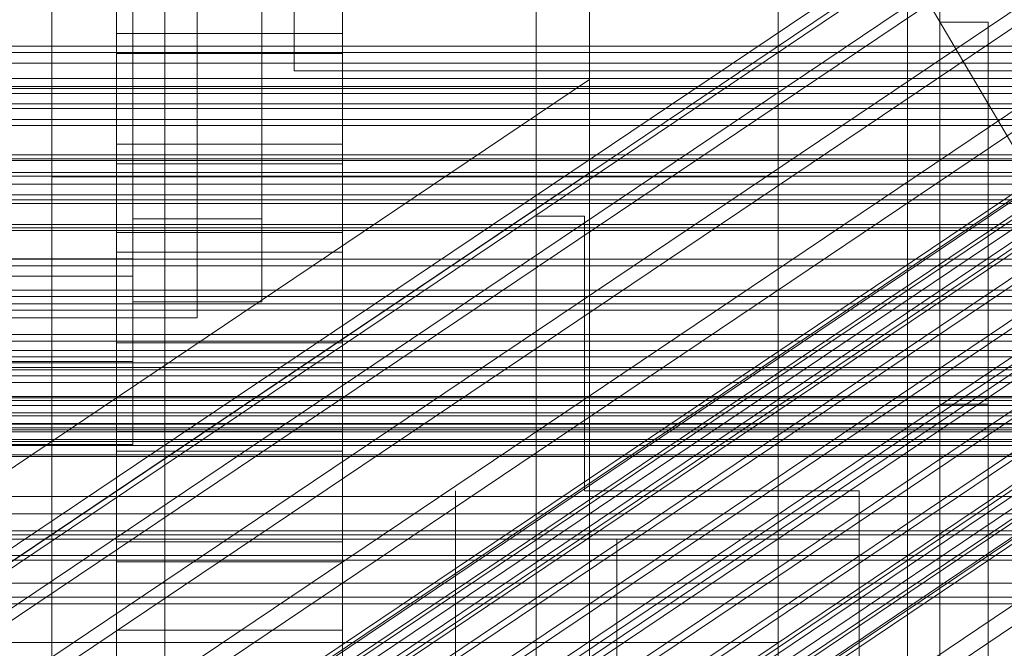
# Model space of a CAD drawing. Header units: millimetres. Extents: x -2233 to 65662, y -50530 to 6847.
# Tile 103 of 256: x 193 to 254, y -34716 to -34677. Entities that reach past the tile are written whole.
import ezdxf

# ---------------------------------------------------------------- set-up
doc = ezdxf.new("R2010")
doc.units = ezdxf.units.MM
for name, color, linetype, lineweight in [('COTAS_O', 1, 'Continuous', 0), ('COTAS_P', 1, 'Continuous', 0), ('frontal_briquetadora', 7, 'Continuous', 0), ('frontal_C01', 7, 'Continuous', 0), ('frontal_C02', 7, 'Continuous', 0), ('frontal_C03', 7, 'Continuous', 0), ('frontal_C04', 7, 'Continuous', 0), ('frontal_C05', 7, 'Continuous', 0), ('frontal_C05-C03', 7, 'Continuous', 0), ('frontal_mezcladora', 7, 'Continuous', 0), ('frontal_secador', 7, 'Continuous', 0)]:
    doc.layers.add(name, color=color, linetype=linetype, lineweight=lineweight)
doc.dimstyles.new('R19_100', dxfattribs={"dimtxt": 250, "dimasz": 150, "dimexe": 150, "dimexo": 80, "dimgap": 100, "dimtad": 1, "dimtih": 1, "dimtoh": 1, "dimdsep": 46, "dimcen": 0.09, "dimadec": 0, "dimazin": 0, "dimtfac": 1, "dimtdec": 4, "dimtofl": 0, "dimtmove": 0, "dimatfit": 3, "dimfxl": 1, "dimtolj": 1, "dimtzin": 0, "dimarcsym": 0})

# ---------------------------------------------------------------- blocks, each defined once
blk = doc.blocks.new('DIM_R32_40')
at = {"layer": 'COTAS_P'}
for p, q in [((-150, -32200), (550, -32200)), ((550, -32200), (505, -32350)), ((550, -34800), (550, -32200)), ((550, -32200), (595, -32350)), ((550, -34800), (505, -34650)), ((550, -34800), (595, -34650)), ((-150, -34800), (550, -34800))]:
    blk.add_line(p, q, dxfattribs=at)
blk.add_text('2600 P', height=250, rotation=90, dxfattribs=at).set_placement((450, -33500))
blk = doc.blocks.new('DIM_R32_43')
at = {"layer": 'COTAS_O'}
for p, q in [((-650, -34200), (-500, -34155)), ((650, -34200), (500, -34155)), ((-650, -34900), (-650, -34200)), ((-650, -34200), (650, -34200)), ((-650, -34200), (-500, -34245)), ((650, -34200), (500, -34245)), ((650, -34900), (650, -34200))]:
    blk.add_line(p, q, dxfattribs=at)
blk.add_text('1300 O', height=250, dxfattribs=at).set_placement((0, -34100))

msp = doc.modelspace()

# ---------------------------------------------------------------- linework, layer by layer
at = {"layer": 'frontal_briquetadora'}
for p, q in [((210, -34680), (210, -33820)), ((210, -34680), (210, -34260)), ((210, -34680), (210, -34305)), ((210, -34471), (210, -34680)), ((200, -34698), (200, -34478.149)), ((200, -34483.291), (200, -34703.142)), ((200, -34691.652), (200, -34483.291)), ((200, -34489.719), (200, -34698.08)), ((200, -34692.717), (200, -34489.719)), ((200, -34492.29), (200, -34695.288)), ((200, -34492.29), (200, -34689.16)), ((204, -34695.288), (204, -34492.29)), ((208, -34689.16), (208, -34492.29)), ((210, -34496), (210, -34680)), ((200, -34694.302), (200, -34497.432)), ((208, -34497.432), (208, -34694.302)), ((200, -34695.288), (200, -34674)), ((204, -34674), (204, -34695.288)), ((210, -34680), (416.55, -34680)), ((210, -34680), (430, -34680)), ((200, -34689.16), (200, -34694.302)), ((208, -34689.16), (200, -34689.16)), ((208, -34694.302), (208, -34689.16)), ((-160, -34691.652), (200, -34691.652)), ((200, -34698.08), (200, -34691.652)), ((-160, -34692.717), (200, -34692.717)), ((200, -34695.288), (200, -34692.717)), ((208, -34694.302), (200, -34694.302)), ((200, -34695.288), (-160, -34695.288)), ((204, -34695.288), (200, -34695.288)), ((-160, -34698), (200, -34698)), ((200, -34703.142), (200, -34698)), ((200, -34698.08), (-160, -34698.08)), ((200, -34703.142), (-160, -34703.142))]:
    msp.add_line(p, q, dxfattribs=at)
at = {"layer": 'frontal_C01'}
for p, q in [((250, -35948.128), (250, -33252.594)), ((250, -33257.389), (250, -35952.922)), ((228.298, -34680.553), (228.298, -34405.548)), ((228.298, -34411.307), (228.298, -34686.312)), ((413.642, -34953.889), (153.642, -34513.889)), ((146.872, -34740.204), (331.181, -34616.335)), ((148.32, -34740.469), (332.629, -34616.599)), ((146.383, -34741.38), (330.692, -34617.511)), ((150.629, -34742.155), (334.938, -34618.286)), ((141.045, -34764.174), (354.844, -34620.486)), ((141.218, -34763.758), (355.017, -34620.069)), ((141.731, -34763.851), (355.53, -34620.163)), ((146.887, -34743.915), (331.197, -34620.046)), ((142.549, -34764.449), (356.348, -34620.76)), ((141.224, -34765.072), (355.022, -34621.384)), ((153.641, -34745.149), (337.95, -34621.28)), ((143.617, -34765.51), (357.415, -34621.821)), ((141.742, -34766.392), (355.541, -34622.703)), ((144.861, -34766.961), (358.659, -34623.273)), ((148.35, -34747.638), (332.659, -34623.769)), ((142.565, -34768.041), (356.363, -34624.353)), ((359.995, -34625.016), (146.196, -34768.705)), ((157.152, -34749.246), (341.461, -34625.376)), ((143.635, -34769.909), (357.434, -34626.221)), ((147.533, -34770.621), (361.332, -34626.933)), ((144.881, -34771.869), (358.68, -34628.18)), ((150.672, -34752.294), (334.981, -34628.425)), ((148.779, -34772.58), (362.578, -34628.892)), ((146.218, -34773.785), (360.017, -34630.097)), ((345.231, -34630.297), (160.922, -34754.166)), ((149.85, -34774.449), (363.648, -34630.76)), ((147.554, -34775.529), (361.352, -34631.84)), ((150.672, -34776.098), (364.471, -34632.41)), ((148.798, -34776.98), (362.596, -34633.292)), ((151.191, -34777.417), (364.989, -34633.729)), ((153.694, -34757.566), (338.003, -34633.697)), ((149.865, -34778.041), (363.664, -34634.353)), ((150.683, -34778.639), (364.482, -34634.95)), ((151.196, -34778.732), (364.995, -34635.044)), ((151.369, -34778.316), (365.168, -34634.627)), ((164.693, -34759.575), (349.002, -34635.706)), ((157.211, -34763.095), (341.52, -34639.226)), ((168.21, -34765.104), (352.519, -34641.235)), ((160.982, -34768.505), (345.291, -34644.635)), ((171.232, -34770.377), (355.541, -34646.507)), ((164.752, -34773.425), (349.061, -34649.556)), ((228.298, -34680.553), (130, -34746.617)), ((228.298, -34955.558), (228.298, -34680.553)), ((228.298, -34680.553), (228.298, -34686.312)), ((-311.15, -34680.969), (311.15, -34680.969)), ((-311.15, -34682.04), (311.15, -34682.04)), ((-440, -34685.204), (440, -34685.204)), ((-440, -34685.454), (440, -34685.454)), ((-440, -34685.567), (440, -34685.567)), ((-440, -34686.3), (440, -34686.3)), ((130, -34752.376), (228.298, -34686.312)), ((228.298, -34686.312), (228.298, -34961.317)), ((-440, -34686.519), (440, -34686.519)), ((311.15, -34687.032), (-311.15, -34687.032)), ((-440, -34687.684), (440, -34687.684)), ((-440, -34687.994), (440, -34687.994)), ((-311.15, -34688.226), (311.15, -34688.226)), ((-440, -34689.513), (440, -34689.513)), ((-440, -34689.892), (440, -34689.892)), ((440, -34691.661), (-440, -34691.661)), ((-440, -34692.084), (440, -34692.084)), ((-311.15, -34693.583), (311.15, -34693.583)), ((-440, -34693.982), (440, -34693.982)), ((-440, -34694.42), (440, -34694.42)), ((-311.15, -34694.819), (311.15, -34694.819)), ((-440, -34696.318), (440, -34696.318)), ((-440, -34696.741), (440, -34696.741)), ((-440, -34698.51), (440, -34698.51)), ((-440, -34698.89), (440, -34698.89)), ((-440, -34700.408), (440, -34700.408)), ((-311.15, -34700.176), (311.15, -34700.176)), ((-440, -34700.718), (440, -34700.718)), ((-311.15, -34701.37), (311.15, -34701.37)), ((-440, -34701.884), (440, -34701.884)), ((-440, -34702.103), (440, -34702.103)), ((-440, -34702.835), (440, -34702.835)), ((-440, -34702.949), (440, -34702.949)), ((-440, -34703.198), (440, -34703.198)), ((-311.15, -34706.362), (311.15, -34706.362)), ((-311.15, -34707.433), (311.15, -34707.433)), ((-311.15, -34711.719), (311.15, -34711.719)), ((-311.15, -34712.594), (311.15, -34712.594))]:
    msp.add_line(p, q, dxfattribs=at)
at = {"layer": 'frontal_C02'}
for p, q in [((250, -35767.183), (250, -32921.727)), ((250, -32926.497), (250, -35771.953)), ((228.298, -34746.19), (228.298, -34455.696)), ((228.298, -34461.426), (228.298, -34751.921))]:
    msp.add_line(p, q, dxfattribs=at)
at = {"layer": 'frontal_C03'}
for p, q in [((1250, -34678.487), (-1250, -34678.487)), ((1250, -34678.873), (-1250, -34678.873)), ((1250, -34679.539), (-1250, -34679.539)), ((-1250, -34680.472), (1250, -34680.472)), ((1250, -34681.413), (-1250, -34681.413)), ((1250, -34682.346), (-1250, -34682.346)), ((1250, -34683.012), (-1250, -34683.012)), ((1250, -34683.398), (-1250, -34683.398)), ((1250, -34697.321), (-1250, -34697.321)), ((1250, -34697.707), (-1250, -34697.707)), ((1250, -34698.373), (-1250, -34698.373)), ((-1250, -34699.306), (1250, -34699.306)), ((1250, -34700.247), (-1250, -34700.247)), ((1250, -34701.18), (-1250, -34701.18)), ((1250, -34701.845), (-1250, -34701.845)), ((1250, -34702.232), (-1250, -34702.232)), ((1250, -34703.786), (-1250, -34703.786)), ((1250, -34703.871), (-1250, -34703.871)), ((1250, -34708.484), (-1250, -34708.484)), ((1250, -34708.729), (-1250, -34708.729))]:
    msp.add_line(p, q, dxfattribs=at)
at = {"layer": 'frontal_C04'}
for p, q in [((225, -34411.606), (225, -35487.488)), ((225, -34417.244), (225, -35493.126)), ((225, -35516.618), (225, -34440.737)), ((250, -34440.737), (250, -35516.618)), ((225, -34558.198), (225, -35634.08)), ((225, -34563.836), (225, -35639.718)), ((225, -34605.183), (225, -35681.065)), ((250, -34605.183), (250, -35681.065)), ((199, -34641.989), (199, -34677.698)), ((213, -34677.698), (213, -34641.989)), ((199, -34684.538), (199, -34648.83)), ((213, -34648.83), (213, -34684.538)), ((199, -34654.302), (199, -34690.01)), ((213, -34690.01), (213, -34654.302)), ((199, -34696.851), (199, -34661.143)), ((213, -34661.143), (213, -34696.851)), ((199, -34666.615), (199, -34702.323)), ((213, -34702.323), (213, -34666.615)), ((202, -35988), (202, -34670.697)), ((248, -35988), (248, -34670.697)), ((199, -34709.164), (199, -34673.455)), ((213, -34673.455), (213, -34709.164)), ((199, -34677.698), (213, -34677.698)), ((199, -34677.698), (199, -34684.538)), ((213, -34677.698), (213, -34684.538)), ((213, -34678.928), (199, -34678.928)), ((199, -34678.928), (199, -34714.636)), ((199, -34685.768), (199, -34678.928)), ((213, -34714.636), (213, -34678.928)), ((213, -34678.928), (213, -34685.768)), ((213, -34684.538), (199, -34684.538)), ((199, -34685.768), (213, -34685.768)), ((199, -34721.476), (199, -34685.768)), ((213, -34685.768), (213, -34721.476)), ((199, -34690.01), (213, -34690.01)), ((199, -34690.01), (199, -34696.851)), ((213, -34690.01), (213, -34696.851)), ((213, -34691.24), (199, -34691.24)), ((199, -34691.24), (199, -34726.949)), ((199, -34698.081), (199, -34691.24)), ((213, -34726.949), (213, -34691.24)), ((213, -34691.24), (213, -34698.081)), ((213, -34696.851), (199, -34696.851)), ((199, -34698.081), (213, -34698.081)), ((199, -34733.789), (199, -34698.081)), ((213, -34698.081), (213, -34733.789)), ((199, -34702.323), (213, -34702.323)), ((199, -34702.323), (199, -34709.164)), ((213, -34702.323), (213, -34709.164)), ((213, -34703.553), (199, -34703.553)), ((199, -34703.553), (199, -34739.261)), ((199, -34710.393), (199, -34703.553)), ((213, -34739.261), (213, -34703.553)), ((213, -34703.553), (213, -34710.393)), ((213, -34709.164), (199, -34709.164)), ((199, -34710.393), (213, -34710.393)), ((199, -34746.102), (199, -34710.393)), ((213, -34710.393), (213, -34746.102)), ((199, -34714.636), (213, -34714.636)), ((199, -34714.636), (199, -34721.476)), ((213, -34714.636), (213, -34721.476))]:
    msp.add_line(p, q, dxfattribs=at)
at = {"layer": 'frontal_C05'}
for p, q in [((225, -34706), (225, -34689)), ((225, -34689), (228, -34689)), ((228, -34706), (228, -34689)), ((220, -34706), (220, -34706.066)), ((220, -34706.263), (220, -34706.066)), ((220, -34706.592), (220, -34706.263)), ((225, -34709), (225, -34706)), ((228, -34706), (245, -34706)), ((232.271, -34706), (232.258, -34706)), ((232.292, -34706), (232.271, -34706)), ((232.319, -34706), (232.292, -34706)), ((232.353, -34706), (232.319, -34706)), ((232.393, -34706), (232.353, -34706)), ((232.44, -34706), (232.393, -34706)), ((232.493, -34706), (232.44, -34706)), ((232.553, -34706), (232.493, -34706)), ((232.618, -34706), (232.553, -34706)), ((232.69, -34706), (232.618, -34706)), ((232.767, -34706), (232.69, -34706)), ((232.85, -34706), (232.767, -34706)), ((232.938, -34706), (232.85, -34706)), ((233.031, -34706), (232.938, -34706)), ((233.13, -34706), (233.031, -34706)), ((233.232, -34706), (233.13, -34706)), ((233.34, -34706), (233.232, -34706)), ((233.451, -34706), (233.34, -34706)), ((233.566, -34706), (233.451, -34706)), ((233.685, -34706), (233.566, -34706)), ((233.807, -34706), (233.685, -34706)), ((233.932, -34706), (233.807, -34706)), ((234.059, -34706), (233.932, -34706)), ((234.189, -34706), (234.059, -34706)), ((234.321, -34706), (234.189, -34706)), ((234.455, -34706), (234.321, -34706)), ((234.59, -34706), (234.455, -34706)), ((234.726, -34706), (234.59, -34706)), ((234.863, -34706), (234.726, -34706)), ((235, -34706), (234.863, -34706)), ((235.137, -34706), (235, -34706)), ((235.274, -34706), (235.137, -34706)), ((235.41, -34706), (235.274, -34706)), ((235.545, -34706), (235.41, -34706)), ((235.679, -34706), (235.545, -34706)), ((235.811, -34706), (235.679, -34706)), ((235.941, -34706), (235.811, -34706)), ((236.068, -34706), (235.941, -34706)), ((236.193, -34706), (236.068, -34706)), ((236.315, -34706), (236.193, -34706)), ((236.434, -34706), (236.315, -34706)), ((236.549, -34706), (236.434, -34706)), ((236.66, -34706), (236.549, -34706)), ((236.768, -34706), (236.66, -34706)), ((236.87, -34706), (236.768, -34706)), ((236.969, -34706), (236.87, -34706)), ((237.062, -34706), (236.969, -34706)), ((237.15, -34706), (237.062, -34706)), ((237.233, -34706), (237.15, -34706)), ((237.31, -34706), (237.233, -34706)), ((237.382, -34706), (237.31, -34706)), ((237.447, -34706), (237.382, -34706)), ((237.507, -34706), (237.447, -34706)), ((237.56, -34706), (237.507, -34706)), ((237.607, -34706), (237.56, -34706)), ((237.647, -34706), (237.607, -34706)), ((237.681, -34706), (237.647, -34706)), ((237.708, -34706), (237.681, -34706)), ((237.729, -34706), (237.708, -34706)), ((237.742, -34706), (237.729, -34706)), ((245, -34709), (245, -34706)), ((220, -34707.051), (220, -34706.592)), ((220, -34707.639), (220, -34707.051)), ((220, -34708.355), (220, -34707.639)), ((220, -34709.196), (220, -34708.355)), ((-205, -34709), (245, -34709)), ((220, -34709), (220, -34709.062)), ((225, -34709), (228, -34709)), ((228, -34709), (245, -34709)), ((230, -34709), (230, -34709.062)), ((232.015, -34709), (232.004, -34709)), ((232.023, -34709), (232.008, -34709)), ((232.034, -34709), (232.015, -34709)), ((232.046, -34709), (232.023, -34709)), ((232.059, -34709), (232.034, -34709)), ((232.075, -34709), (232.046, -34709)), ((232.093, -34709), (232.059, -34709)), ((232.112, -34709), (232.075, -34709)), ((232.133, -34709), (232.093, -34709)), ((232.156, -34709), (232.112, -34709)), ((232.181, -34709), (232.133, -34709)), ((232.207, -34709), (232.156, -34709)), ((232.175, -34709), (232.228, -34709)), ((232.236, -34709), (232.181, -34709)), ((232.265, -34709), (232.207, -34709)), ((232.228, -34709), (232.288, -34709)), ((232.297, -34709), (232.236, -34709)), ((232.271, -34709), (232.258, -34709)), ((232.33, -34709), (232.265, -34709)), ((232.292, -34709), (232.271, -34709)), ((232.288, -34709), (232.354, -34709)), ((232.319, -34709), (232.292, -34709)), ((232.365, -34709), (232.297, -34709)), ((232.353, -34709), (232.319, -34709)), ((232.402, -34709), (232.33, -34709)), ((232.393, -34709), (232.353, -34709)), ((232.354, -34709), (232.427, -34709)), ((232.44, -34709), (232.365, -34709)), ((232.44, -34709), (232.393, -34709)), ((232.48, -34709), (232.402, -34709)), ((232.427, -34709), (232.506, -34709)), ((232.521, -34709), (232.44, -34709)), ((232.493, -34709), (232.44, -34709)), ((232.564, -34709), (232.48, -34709)), ((232.553, -34709), (232.493, -34709)), ((232.506, -34709), (232.59, -34709)), ((232.609, -34709), (232.521, -34709)), ((232.618, -34709), (232.553, -34709)), ((232.655, -34709), (232.564, -34709)), ((232.59, -34709), (232.681, -34709)), ((232.702, -34709), (232.609, -34709)), ((232.69, -34709), (232.618, -34709)), ((232.751, -34709), (232.655, -34709)), ((232.681, -34709), (232.777, -34709)), ((232.767, -34709), (232.69, -34709)), ((232.801, -34709), (232.702, -34709)), ((232.852, -34709), (232.751, -34709)), ((232.85, -34709), (232.767, -34709)), ((232.777, -34709), (232.879, -34709)), ((232.905, -34709), (232.801, -34709)), ((232.938, -34709), (232.85, -34709)), ((232.959, -34709), (232.852, -34709)), ((232.879, -34709), (232.985, -34709)), ((233.015, -34709), (232.905, -34709)), ((233.031, -34709), (232.938, -34709)), ((233.072, -34709), (232.959, -34709)), ((232.985, -34709), (233.097, -34709)), ((233.13, -34709), (233.015, -34709)), ((233.13, -34709), (233.031, -34709)), ((233.189, -34709), (233.072, -34709)), ((233.097, -34709), (233.213, -34709)), ((233.249, -34709), (233.13, -34709)), ((233.232, -34709), (233.13, -34709)), ((233.31, -34709), (233.189, -34709)), ((233.213, -34709), (233.333, -34709)), ((233.34, -34709), (233.232, -34709)), ((233.372, -34709), (233.249, -34709)), ((233.436, -34709), (233.31, -34709)), ((233.333, -34709), (233.458, -34709)), ((233.451, -34709), (233.34, -34709)), ((233.5, -34709), (233.372, -34709)), ((233.565, -34709), (233.436, -34709)), ((233.566, -34709), (233.451, -34709)), ((233.458, -34709), (233.586, -34709)), ((233.631, -34709), (233.5, -34709)), ((233.698, -34709), (233.565, -34709)), ((233.685, -34709), (233.566, -34709)), ((233.586, -34709), (233.717, -34709)), ((233.766, -34709), (233.631, -34709)), ((233.807, -34709), (233.685, -34709)), ((233.835, -34709), (233.698, -34709)), ((233.717, -34709), (233.852, -34709)), ((233.904, -34709), (233.766, -34709)), ((233.932, -34709), (233.807, -34709)), ((233.974, -34709), (233.835, -34709)), ((233.852, -34709), (233.989, -34709)), ((234.045, -34709), (233.904, -34709)), ((234.059, -34709), (233.932, -34709)), ((234.116, -34709), (233.974, -34709)), ((233.989, -34709), (234.129, -34709)), ((234.187, -34709), (234.045, -34709)), ((234.189, -34709), (234.059, -34709)), ((234.26, -34709), (234.116, -34709)), ((234.129, -34709), (234.271, -34709)), ((234.332, -34709), (234.187, -34709)), ((234.321, -34709), (234.189, -34709)), ((234.406, -34709), (234.26, -34709)), ((234.271, -34709), (234.415, -34709)), ((234.455, -34709), (234.321, -34709)), ((234.479, -34709), (234.332, -34709)), ((234.553, -34709), (234.406, -34709)), ((234.415, -34709), (234.56, -34709)), ((234.59, -34709), (234.455, -34709)), ((234.627, -34709), (234.479, -34709)), ((234.701, -34709), (234.553, -34709)), ((234.56, -34709), (234.706, -34709)), ((234.726, -34709), (234.59, -34709)), ((234.776, -34709), (234.627, -34709)), ((234.85, -34709), (234.701, -34709)), ((234.706, -34709), (234.853, -34709)), ((234.863, -34709), (234.726, -34709)), ((234.925, -34709), (234.776, -34709)), ((235, -34709), (234.85, -34709)), ((235, -34709), (234.863, -34709)), ((235.075, -34709), (234.925, -34709)), ((235, -34709), (235.147, -34709)), ((235.137, -34709), (235, -34709)), ((235.224, -34709), (235.075, -34709)), ((235.274, -34709), (235.137, -34709)), ((235.147, -34709), (235.294, -34709)), ((235.299, -34709), (235.15, -34709)), ((235.373, -34709), (235.224, -34709)), ((235.41, -34709), (235.274, -34709)), ((235.294, -34709), (235.44, -34709)), ((235.447, -34709), (235.299, -34709)), ((235.521, -34709), (235.373, -34709)), ((235.545, -34709), (235.41, -34709)), ((235.44, -34709), (235.585, -34709)), ((235.594, -34709), (235.447, -34709)), ((235.668, -34709), (235.521, -34709)), ((235.679, -34709), (235.545, -34709)), ((235.585, -34709), (235.729, -34709)), ((235.74, -34709), (235.594, -34709)), ((235.813, -34709), (235.668, -34709)), ((235.811, -34709), (235.679, -34709)), ((235.729, -34709), (235.871, -34709)), ((235.884, -34709), (235.74, -34709)), ((235.941, -34709), (235.811, -34709)), ((235.955, -34709), (235.813, -34709)), ((235.871, -34709), (236.011, -34709)), ((236.026, -34709), (235.884, -34709)), ((236.068, -34709), (235.941, -34709)), ((236.096, -34709), (235.955, -34709)), ((236.011, -34709), (236.148, -34709)), ((236.165, -34709), (236.026, -34709)), ((236.193, -34709), (236.068, -34709)), ((236.234, -34709), (236.096, -34709)), ((236.148, -34709), (236.283, -34709)), ((236.302, -34709), (236.165, -34709)), ((236.315, -34709), (236.193, -34709)), ((236.369, -34709), (236.234, -34709)), ((236.283, -34709), (236.414, -34709)), ((236.435, -34709), (236.302, -34709)), ((236.434, -34709), (236.315, -34709)), ((236.5, -34709), (236.369, -34709)), ((236.414, -34709), (236.542, -34709)), ((236.549, -34709), (236.434, -34709)), ((236.564, -34709), (236.435, -34709)), ((236.628, -34709), (236.5, -34709)), ((236.542, -34709), (236.667, -34709)), ((236.66, -34709), (236.549, -34709)), ((236.69, -34709), (236.564, -34709)), ((236.751, -34709), (236.628, -34709)), ((236.768, -34709), (236.66, -34709)), ((236.667, -34709), (236.787, -34709)), ((236.811, -34709), (236.69, -34709)), ((236.87, -34709), (236.751, -34709)), ((236.87, -34709), (236.768, -34709)), ((236.787, -34709), (236.903, -34709)), ((236.928, -34709), (236.811, -34709)), ((236.985, -34709), (236.87, -34709)), ((236.969, -34709), (236.87, -34709)), ((236.903, -34709), (237.015, -34709)), ((237.041, -34709), (236.928, -34709)), ((237.062, -34709), (236.969, -34709)), ((237.095, -34709), (236.985, -34709)), ((237.015, -34709), (237.121, -34709)), ((237.148, -34709), (237.041, -34709)), ((237.15, -34709), (237.062, -34709)), ((237.199, -34709), (237.095, -34709)), ((237.121, -34709), (237.223, -34709)), ((237.249, -34709), (237.148, -34709)), ((237.233, -34709), (237.15, -34709)), ((237.298, -34709), (237.199, -34709)), ((237.223, -34709), (237.319, -34709)), ((237.31, -34709), (237.233, -34709)), ((237.345, -34709), (237.249, -34709)), ((237.391, -34709), (237.298, -34709)), ((237.382, -34709), (237.31, -34709)), ((237.319, -34709), (237.41, -34709)), ((237.436, -34709), (237.345, -34709)), ((237.447, -34709), (237.382, -34709)), ((237.479, -34709), (237.391, -34709)), ((237.41, -34709), (237.494, -34709)), ((237.52, -34709), (237.436, -34709)), ((237.507, -34709), (237.447, -34709)), ((237.56, -34709), (237.479, -34709)), ((237.494, -34709), (237.573, -34709)), ((237.56, -34709), (237.507, -34709)), ((237.598, -34709), (237.52, -34709)), ((237.635, -34709), (237.56, -34709)), ((237.607, -34709), (237.56, -34709)), ((237.573, -34709), (237.646, -34709)), ((237.67, -34709), (237.598, -34709)), ((237.647, -34709), (237.607, -34709)), ((237.703, -34709), (237.635, -34709)), ((237.646, -34709), (237.712, -34709)), ((237.681, -34709), (237.647, -34709)), ((237.735, -34709), (237.67, -34709)), ((237.708, -34709), (237.681, -34709)), ((237.764, -34709), (237.703, -34709)), ((237.729, -34709), (237.708, -34709)), ((237.712, -34709), (237.772, -34709)), ((237.742, -34709), (237.729, -34709)), ((237.793, -34709), (237.735, -34709)), ((237.819, -34709), (237.764, -34709)), ((237.772, -34709), (237.825, -34709)), ((237.844, -34709), (237.793, -34709)), ((237.867, -34709), (237.819, -34709)), ((237.888, -34709), (237.844, -34709)), ((237.907, -34709), (237.867, -34709)), ((237.925, -34709), (237.888, -34709)), ((237.941, -34709), (237.907, -34709)), ((237.954, -34709), (237.925, -34709)), ((237.966, -34709), (237.941, -34709)), ((237.977, -34709), (237.954, -34709)), ((237.985, -34709), (237.966, -34709)), ((237.992, -34709), (237.977, -34709)), ((237.996, -34709), (237.985, -34709)), ((245, -34713), (245, -34709)), ((220, -34709.248), (220, -34709.062)), ((220, -34710.162), (220, -34709.196)), ((220, -34709.558), (220, -34709.248)), ((220, -34709.991), (220, -34709.558)), ((230, -34709.062), (230, -34709.248)), ((230, -34709.248), (230, -34709.558)), ((230, -34709.558), (230, -34709.991)), ((220, -34710.546), (220, -34709.991)), ((220, -34711.249), (220, -34710.162)), ((230, -34709.991), (230, -34710.546)), ((220, -34711.221), (220, -34710.546)), ((230, -34710.546), (230, -34711.221)), ((220, -34712.015), (220, -34711.221)), ((220, -34712.454), (220, -34711.249)), ((230, -34711.221), (230, -34712.015)), ((220, -34712.926), (220, -34712.015)), ((230, -34712.015), (230, -34712.926)), ((220, -34713.776), (220, -34712.454)), ((-205, -34713), (245, -34713)), ((220, -34713.952), (220, -34712.926)), ((220, -34713), (220, -34713.057)), ((220, -34713.057), (220, -34713.229)), ((220, -34713.229), (220, -34713.514)), ((225, -34713), (225, -34713.057)), ((225, -34713.057), (225, -34713.229)), ((225, -34713.229), (225, -34713.514)), ((230, -34712.926), (230, -34713.952)), ((230, -34712.96), (230, -34713.017)), ((230, -34713.189), (230, -34713.017)), ((230, -34713.474), (230, -34713.189)), ((232.015, -34713), (232.004, -34713)), ((232.023, -34713), (232.008, -34713)), ((232.034, -34713), (232.015, -34713)), ((232.046, -34713), (232.023, -34713)), ((232.059, -34713), (232.034, -34713)), ((232.075, -34713), (232.046, -34713)), ((232.093, -34713), (232.059, -34713)), ((232.112, -34713), (232.075, -34713)), ((232.133, -34713), (232.093, -34713)), ((232.156, -34713), (232.112, -34713)), ((232.181, -34713), (232.133, -34713)), ((232.207, -34713), (232.156, -34713)), ((232.175, -34713), (232.228, -34713)), ((232.236, -34713), (232.181, -34713)), ((232.265, -34713), (232.207, -34713)), ((232.228, -34713), (232.288, -34713)), ((232.297, -34713), (232.236, -34713)), ((232.271, -34713), (232.258, -34713)), ((232.33, -34713), (232.265, -34713)), ((232.292, -34713), (232.271, -34713)), ((232.288, -34713), (232.354, -34713)), ((232.319, -34713), (232.292, -34713)), ((232.365, -34713), (232.297, -34713)), ((232.353, -34713), (232.319, -34713)), ((232.402, -34713), (232.33, -34713)), ((232.393, -34713), (232.353, -34713)), ((232.354, -34713), (232.427, -34713)), ((232.44, -34713), (232.365, -34713)), ((232.44, -34713), (232.393, -34713)), ((232.48, -34713), (232.402, -34713)), ((232.427, -34713), (232.506, -34713)), ((232.493, -34713), (232.44, -34713)), ((232.521, -34713), (232.44, -34713)), ((232.564, -34713), (232.48, -34713)), ((232.553, -34713), (232.493, -34713)), ((232.506, -34713), (232.59, -34713)), ((232.609, -34713), (232.521, -34713)), ((232.618, -34713), (232.553, -34713)), ((232.655, -34713), (232.564, -34713)), ((232.59, -34713), (232.681, -34713)), ((232.702, -34713), (232.609, -34713)), ((232.69, -34713), (232.618, -34713)), ((232.751, -34713), (232.655, -34713)), ((232.681, -34713), (232.777, -34713)), ((232.767, -34713), (232.69, -34713)), ((232.801, -34713), (232.702, -34713)), ((232.852, -34713), (232.751, -34713)), ((232.85, -34713), (232.767, -34713)), ((232.777, -34713), (232.879, -34713)), ((232.905, -34713), (232.801, -34713)), ((232.938, -34713), (232.85, -34713)), ((232.959, -34713), (232.852, -34713)), ((232.879, -34713), (232.985, -34713)), ((233.015, -34713), (232.905, -34713)), ((233.031, -34713), (232.938, -34713)), ((233.072, -34713), (232.959, -34713)), ((232.985, -34713), (233.097, -34713)), ((233.13, -34713), (233.015, -34713)), ((233.13, -34713), (233.031, -34713)), ((233.189, -34713), (233.072, -34713)), ((233.097, -34713), (233.213, -34713)), ((233.232, -34713), (233.13, -34713)), ((233.249, -34713), (233.13, -34713)), ((233.31, -34713), (233.189, -34713)), ((233.213, -34713), (233.333, -34713)), ((233.34, -34713), (233.232, -34713)), ((233.372, -34713), (233.249, -34713)), ((233.436, -34713), (233.31, -34713)), ((233.333, -34713), (233.458, -34713)), ((233.451, -34713), (233.34, -34713)), ((233.5, -34713), (233.372, -34713)), ((233.565, -34713), (233.436, -34713)), ((233.566, -34713), (233.451, -34713)), ((233.458, -34713), (233.586, -34713)), ((233.631, -34713), (233.5, -34713)), ((233.698, -34713), (233.565, -34713)), ((233.685, -34713), (233.566, -34713)), ((233.586, -34713), (233.717, -34713)), ((233.766, -34713), (233.631, -34713)), ((233.807, -34713), (233.685, -34713)), ((233.835, -34713), (233.698, -34713)), ((233.717, -34713), (233.852, -34713)), ((233.904, -34713), (233.766, -34713)), ((233.932, -34713), (233.807, -34713)), ((233.974, -34713), (233.835, -34713)), ((233.852, -34713), (233.989, -34713)), ((234.045, -34713), (233.904, -34713)), ((234.059, -34713), (233.932, -34713)), ((234.116, -34713), (233.974, -34713)), ((233.989, -34713), (234.129, -34713)), ((234.187, -34713), (234.045, -34713)), ((234.189, -34713), (234.059, -34713)), ((234.26, -34713), (234.116, -34713)), ((234.129, -34713), (234.271, -34713)), ((234.332, -34713), (234.187, -34713)), ((234.321, -34713), (234.189, -34713)), ((234.406, -34713), (234.26, -34713)), ((234.271, -34713), (234.415, -34713)), ((234.455, -34713), (234.321, -34713)), ((234.479, -34713), (234.332, -34713)), ((234.553, -34713), (234.406, -34713)), ((234.415, -34713), (234.56, -34713)), ((234.59, -34713), (234.455, -34713)), ((234.627, -34713), (234.479, -34713)), ((234.701, -34713), (234.553, -34713)), ((234.56, -34713), (234.706, -34713)), ((234.726, -34713), (234.59, -34713)), ((234.776, -34713), (234.627, -34713)), ((234.85, -34713), (234.701, -34713)), ((234.706, -34713), (234.853, -34713)), ((234.863, -34713), (234.726, -34713)), ((234.925, -34713), (234.776, -34713)), ((235, -34713), (234.85, -34713)), ((235, -34713), (234.863, -34713)), ((235.075, -34713), (234.925, -34713)), ((235.137, -34713), (235, -34713)), ((235, -34713), (235.147, -34713)), ((235.224, -34713), (235.075, -34713)), ((235.274, -34713), (235.137, -34713)), ((235.147, -34713), (235.294, -34713)), ((235.299, -34713), (235.15, -34713)), ((235.373, -34713), (235.224, -34713)), ((235.41, -34713), (235.274, -34713)), ((235.294, -34713), (235.44, -34713)), ((235.447, -34713), (235.299, -34713)), ((235.521, -34713), (235.373, -34713)), ((235.545, -34713), (235.41, -34713)), ((235.44, -34713), (235.585, -34713)), ((235.594, -34713), (235.447, -34713)), ((235.668, -34713), (235.521, -34713)), ((235.679, -34713), (235.545, -34713)), ((235.585, -34713), (235.729, -34713)), ((235.74, -34713), (235.594, -34713)), ((235.813, -34713), (235.668, -34713)), ((235.811, -34713), (235.679, -34713)), ((235.729, -34713), (235.871, -34713)), ((235.884, -34713), (235.74, -34713)), ((235.941, -34713), (235.811, -34713)), ((235.955, -34713), (235.813, -34713)), ((235.871, -34713), (236.011, -34713)), ((236.026, -34713), (235.884, -34713)), ((236.068, -34713), (235.941, -34713)), ((236.096, -34713), (235.955, -34713)), ((236.011, -34713), (236.148, -34713)), ((236.165, -34713), (236.026, -34713)), ((236.193, -34713), (236.068, -34713)), ((236.234, -34713), (236.096, -34713)), ((236.148, -34713), (236.283, -34713)), ((236.302, -34713), (236.165, -34713)), ((236.315, -34713), (236.193, -34713)), ((236.369, -34713), (236.234, -34713)), ((236.283, -34713), (236.414, -34713)), ((236.435, -34713), (236.302, -34713)), ((236.434, -34713), (236.315, -34713)), ((236.5, -34713), (236.369, -34713)), ((236.414, -34713), (236.542, -34713)), ((236.549, -34713), (236.434, -34713)), ((236.564, -34713), (236.435, -34713)), ((236.628, -34713), (236.5, -34713)), ((236.542, -34713), (236.667, -34713)), ((236.66, -34713), (236.549, -34713)), ((236.69, -34713), (236.564, -34713)), ((236.751, -34713), (236.628, -34713)), ((236.768, -34713), (236.66, -34713)), ((236.667, -34713), (236.787, -34713)), ((236.811, -34713), (236.69, -34713)), ((236.87, -34713), (236.751, -34713)), ((236.87, -34713), (236.768, -34713)), ((236.787, -34713), (236.903, -34713)), ((236.928, -34713), (236.811, -34713)), ((236.969, -34713), (236.87, -34713)), ((236.985, -34713), (236.87, -34713)), ((236.903, -34713), (237.015, -34713)), ((237.041, -34713), (236.928, -34713)), ((237.062, -34713), (236.969, -34713)), ((237.095, -34713), (236.985, -34713)), ((237.015, -34713), (237.121, -34713)), ((237.148, -34713), (237.041, -34713)), ((237.15, -34713), (237.062, -34713)), ((237.199, -34713), (237.095, -34713)), ((237.121, -34713), (237.223, -34713)), ((237.249, -34713), (237.148, -34713)), ((237.233, -34713), (237.15, -34713)), ((237.298, -34713), (237.199, -34713)), ((237.223, -34713), (237.319, -34713)), ((237.31, -34713), (237.233, -34713)), ((237.345, -34713), (237.249, -34713)), ((237.391, -34713), (237.298, -34713)), ((237.382, -34713), (237.31, -34713)), ((237.319, -34713), (237.41, -34713)), ((237.436, -34713), (237.345, -34713)), ((237.447, -34713), (237.382, -34713)), ((237.479, -34713), (237.391, -34713)), ((237.41, -34713), (237.494, -34713)), ((237.52, -34713), (237.436, -34713)), ((237.507, -34713), (237.447, -34713)), ((237.56, -34713), (237.479, -34713)), ((237.494, -34713), (237.573, -34713)), ((237.56, -34713), (237.507, -34713)), ((237.598, -34713), (237.52, -34713)), ((237.607, -34713), (237.56, -34713)), ((237.635, -34713), (237.56, -34713)), ((237.573, -34713), (237.646, -34713)), ((237.67, -34713), (237.598, -34713)), ((237.647, -34713), (237.607, -34713)), ((237.703, -34713), (237.635, -34713)), ((237.646, -34713), (237.712, -34713)), ((237.681, -34713), (237.647, -34713)), ((237.735, -34713), (237.67, -34713)), ((237.708, -34713), (237.681, -34713)), ((237.764, -34713), (237.703, -34713)), ((237.729, -34713), (237.708, -34713)), ((237.712, -34713), (237.772, -34713)), ((237.742, -34713), (237.729, -34713)), ((237.793, -34713), (237.735, -34713)), ((237.819, -34713), (237.764, -34713)), ((237.772, -34713), (237.825, -34713)), ((237.844, -34713), (237.793, -34713)), ((237.867, -34713), (237.819, -34713)), ((237.888, -34713), (237.844, -34713)), ((237.907, -34713), (237.867, -34713)), ((237.925, -34713), (237.888, -34713)), ((237.941, -34713), (237.907, -34713)), ((237.954, -34713), (237.925, -34713)), ((237.966, -34713), (237.941, -34713)), ((237.977, -34713), (237.954, -34713)), ((237.985, -34713), (237.966, -34713)), ((237.992, -34713), (237.977, -34713)), ((237.996, -34713), (237.985, -34713)), ((245, -34717), (245, -34713)), ((220, -34713.514), (220, -34713.912)), ((220, -34715.209), (220, -34713.776)), ((225, -34713.514), (225, -34713.912)), ((230, -34713.873), (230, -34713.474)), ((230, -34714.384), (230, -34713.873)), ((220, -34713.912), (220, -34714.422)), ((220, -34715.089), (220, -34713.952)), ((220, -34714.422), (220, -34715.044)), ((225, -34713.912), (225, -34714.422)), ((225, -34714.422), (225, -34715.044)), ((230, -34713.952), (230, -34715.089)), ((230, -34715.005), (230, -34714.384)), ((220, -34715.044), (220, -34715.774)), ((220, -34716.335), (220, -34715.089)), ((225, -34715.044), (225, -34715.774)), ((230, -34715.737), (230, -34715.005)), ((230, -34715.089), (230, -34716.335)), ((220, -34716.752), (220, -34715.209)), ((230, -34716.575), (230, -34715.737))]:
    msp.add_line(p, q, dxfattribs=at)
at = {"layer": 'frontal_C05-C03'}
for p, q in [((250, -34700.643), (250, -34677)), ((250, -34677), (250, -34747)), ((250, -34677), (253, -34677)), ((253, -34677), (253, -34700.643)), ((253, -34747), (253, -34677)), ((250, -34770.643), (250, -34700.643)), ((253, -34700.643), (250, -34700.643)), ((250, -34724.285), (250, -34700.643)), ((253, -34700.643), (253, -34770.643)), ((253, -34700.643), (253, -34724.285))]:
    msp.add_line(p, q, dxfattribs=at)
at = {"layer": 'frontal_mezcladora'}
for p, q in [((240, -34637.898), (240, -34681.107)), ((195, -34640.771), (195, -34686.573)), ((240, -34640.771), (240, -34686.573)), ((-420, -34681.107), (240, -34681.107)), ((240, -34681.107), (240, -34715.398)), ((195, -34686.573), (195, -34722.921)), ((195, -34686.573), (240, -34686.573)), ((240, -34686.573), (240, -34722.921)), ((-625, -34710), (625, -34710)), ((150, -34710), (625, -34710)), ((-420, -34715.398), (240, -34715.398)), ((240, -34715.398), (240, -34737.414))]:
    msp.add_line(p, q, dxfattribs=at)
at = {"layer": 'frontal_secador'}
for p, q in [((1250, -34689.715), (-1250, -34689.715)), ((1250, -34702.349), (-1250, -34702.349)), ((1250, -34710.291), (-1250, -34710.291)), ((1250, -34713), (-1250, -34713))]:
    msp.add_line(p, q, dxfattribs=at)

# ---------------------------------------------------------------- dimensions: what is measured, and where the dimension line sits
at = {"layer": 'COTAS_O'}
dim = msp.add_aligned_dim(p1=(-650, -34900), p2=(650, -34900), distance=700, text='<> O', dimstyle='R19_100', dxfattribs=at)
dim.commit()
dim.dimension.update_dxf_attribs({"geometry": 'DIM_R32_43', "text_midpoint": (0, -34200)})
at = {"layer": 'COTAS_P'}
dim = msp.add_aligned_dim(p1=(-150, -34800), p2=(-150, -32200), distance=-700, text='<> P', dimstyle='R19_100', dxfattribs=at)
dim.commit()
dim.dimension.update_dxf_attribs({"geometry": 'DIM_R32_40', "text_midpoint": (550, -33500)})

doc.saveas('drawing.dxf')
